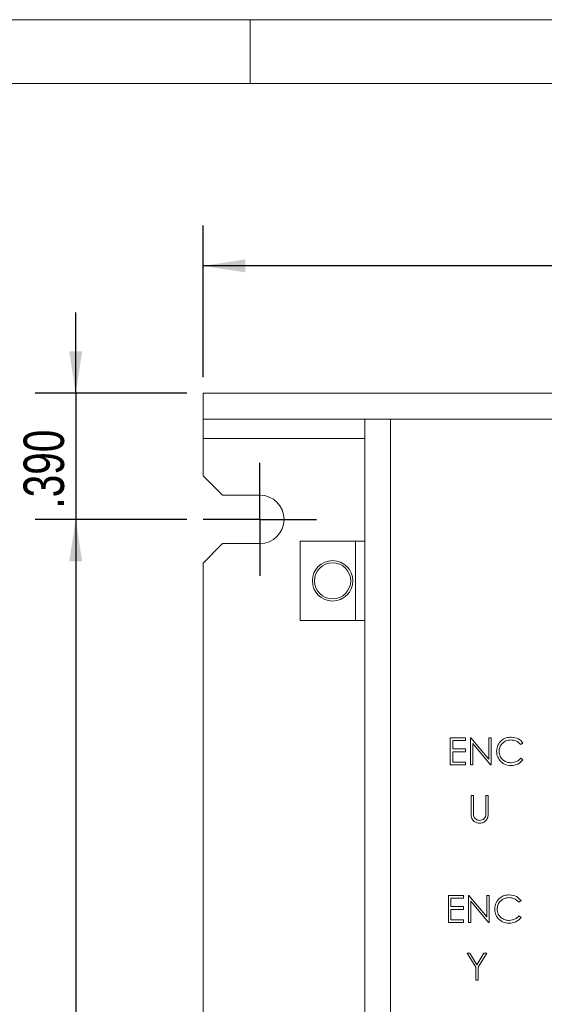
# Model space of a CAD drawing. Header units: inches. Extents: x 0.2 to 16.3, y 0.2 to 11.5.
# Tile 49 of 65: x 5.6 to 7.2, y 8.5 to 11.5. Entities that reach past the tile are written whole.
import ezdxf

# ---------------------------------------------------------------- set-up
doc = ezdxf.new("R2010")
doc.units = ezdxf.units.IN
doc.header["$MEASUREMENT"] = 0
doc.layers.add('FORMAT', color=7, linetype='Continuous')
doc.styles.add('SLDTEXTSTYLE0', font='TXT', dxfattribs={"width": 0.75})
doc.dimstyles.new('SLDDIMSTYLE0', dxfattribs={"dimtxt": 0.125, "dimasz": 0.13, "dimexe": 0, "dimexo": 0.0625, "dimgap": 0.03125, "dimtad": 2, "dimdec": 3, "dimzin": 4, "dimdsep": 46, "dimtxsty": 'Standard', "dimsah": 1, "dimcen": 0.09, "dimadec": 0, "dimazin": 0, "dimtfac": 1, "dimtdec": 3, "dimtofl": 0, "dimtmove": 0, "dimatfit": 3, "dimfxl": 1, "dimtolj": 1, "dimtzin": 12, "dimarcsym": 0})
doc.dimstyles.new('SLDDIMSTYLE1', dxfattribs={"dimtxt": 0.125, "dimasz": 0.13, "dimexe": 0, "dimexo": 0.0625, "dimgap": 0.03125, "dimtad": 2, "dimdec": 3, "dimzin": 4, "dimdsep": 46, "dimtxsty": 'Standard', "dimsah": 1, "dimcen": 0.09, "dimadec": 0, "dimazin": 0, "dimtfac": 1, "dimtdec": 3, "dimtofl": 0, "dimtmove": 0, "dimatfit": 3, "dimfxl": 1, "dimtolj": 1, "dimtzin": 12, "dimarcsym": 0})

# ---------------------------------------------------------------- blocks, each defined once
blk = doc.blocks.new('*D3')
at = {"layer": 'FORMAT'}
for p, q in [((6.1538, 10.3912), (6.1538, 10.8599)), ((11.1538, 10.3912), (11.1538, 10.8599)), ((11.1538, 10.7349), (6.1538, 10.7349))]:
    blk.add_line(p, q, dxfattribs=at)
for points in [[(6.1538, 10.7349), (6.2838, 10.7149), (6.2838, 10.7549)], [(11.1538, 10.7349), (11.0238, 10.7549), (11.0238, 10.7149)]]:
    blk.add_solid(points, dxfattribs=at)
at = {"layer": 'FORMAT', "insert": (8.4461, 10.8961), "char_height": 0.125, "attachment_point": 1, "style": 'SLDTEXTSTYLE0'}
blk.add_mtext('5.000', dxfattribs=at)
blk = doc.blocks.new('*D4')
at = {"layer": 'FORMAT'}
for p, q in [((5.7601, 10.3412), (5.7601, 10.5912)), ((6.1038, 10.3412), (5.6351, 10.3412)), ((5.7601, 10.3412), (5.7601, 9.9512)), ((6.1038, 9.9512), (5.6351, 9.9512)), ((5.7601, 9.9512), (5.7601, 9.7012))]:
    blk.add_line(p, q, dxfattribs=at)
for points in [[(5.7601, 10.3412), (5.7801, 10.4712), (5.7401, 10.4712)], [(5.7601, 9.9512), (5.7401, 9.8212), (5.7801, 9.8212)]]:
    blk.add_solid(points, dxfattribs=at)
at = {"layer": 'FORMAT', "insert": (5.599, 9.9846), "char_height": 0.125, "attachment_point": 1, "rotation": 90, "style": 'SLDTEXTSTYLE0'}
blk.add_mtext('.390', dxfattribs=at)
blk = doc.blocks.new('*D5')
at = {"layer": 'FORMAT'}
for p, q in [((6.1038, 9.9512), (5.6351, 9.9512)), ((5.7601, 9.9512), (5.7601, 6.7012)), ((6.1038, 6.7012), (5.6351, 6.7012))]:
    blk.add_line(p, q, dxfattribs=at)
for points in [[(5.7601, 9.9512), (5.7401, 9.8212), (5.7801, 9.8212)], [(5.7601, 6.7012), (5.7801, 6.8312), (5.7401, 6.8312)]]:
    blk.add_solid(points, dxfattribs=at)
at = {"layer": 'FORMAT', "insert": (5.599, 8.1185), "char_height": 0.125, "attachment_point": 1, "rotation": 90, "style": 'SLDTEXTSTYLE0'}
blk.add_mtext('3.250', dxfattribs=at)
blk = doc.blocks.new('SW_CENTERMARKSYMBOL_0')
at = {"layer": 'FORMAT', "color": 0}
for p, q in [((0, 0.1), (0, 0.175)), ((0, 0), (0, 0.1)), ((-0.1, 0), (-0.175, 0)), ((0, 0), (-0.1, 0)), ((0, 0), (0, -0.1)), ((0, 0), (0.1, 0)), ((0.1, 0), (0.175, 0)), ((0, -0.1), (0, -0.175))]:
    blk.add_line(p, q, dxfattribs=at)

msp = doc.modelspace()

# ---------------------------------------------------------------- linework, layer by layer
at = {"color": 7, "linetype": 'Continuous', "lineweight": 0}
for p, q in [((16.3386, 11.4961), (0.1969, 11.4961)), ((6.2992, 11.2992), (6.2992, 11.4961)), ((16.1417, 11.2992), (0.3937, 11.2992))]:
    msp.add_line(p, q, dxfattribs=at)
at = {"color": 7, "linetype": 'Continuous', "lineweight": 15}
for p, q in [((6.1538, 10.3412), (6.1538, 10.2612)), ((11.1538, 10.3412), (6.1538, 10.3412)), ((6.2138, 10.3412), (6.1538, 10.3412)), ((6.3288, 10.3412), (6.2138, 10.3412)), ((6.4038, 10.3412), (6.3288, 10.3412)), ((11.1538, 10.2612), (6.1538, 10.2612)), ((6.2138, 10.2612), (6.1538, 10.2612)), ((6.1538, 10.2612), (6.1538, 10.2012)), ((6.3288, 10.2612), (6.2138, 10.2612)), ((6.4038, 10.2612), (6.3288, 10.2612)), ((6.6538, 6.3452), (6.6538, 10.2612)), ((6.7328, 10.2612), (6.7328, 6.3452)), ((6.1538, 10.2012), (6.1538, 10.0862)), ((6.6538, 10.2012), (6.1538, 10.2012)), ((6.1538, 10.0862), (6.2138, 10.0262)), ((6.2138, 10.0262), (6.3288, 10.0262)), ((6.2138, 9.8762), (6.1538, 9.8162)), ((6.3288, 9.8762), (6.2138, 9.8762)), ((6.4538, 9.8837), (6.4538, 9.6387)), ((6.6248, 9.8837), (6.4538, 9.8837)), ((6.6248, 9.8837), (6.6538, 9.8837)), ((6.6248, 9.8837), (6.6248, 9.6387)), ((6.1538, 9.8162), (6.1538, 6.8362)), ((6.4538, 9.6387), (6.6248, 9.6387)), ((6.6538, 9.6387), (6.6248, 9.6387)), ((6.9173, 9.2757), (6.9643, 9.2757)), ((6.9173, 9.1924), (6.9173, 9.2757)), ((6.9248, 9.2672), (6.9248, 9.2415)), ((6.9643, 9.2672), (6.9248, 9.2672)), ((6.9643, 9.2757), (6.9643, 9.2672)), ((6.9793, 9.2757), (6.9808, 9.2757)), ((6.9793, 9.1924), (6.9793, 9.2757)), ((6.9808, 9.2757), (7.0359, 9.2101)), ((7.0417, 9.1924), (6.9867, 9.2578)), ((6.9867, 9.2578), (6.9867, 9.1924)), ((7.0359, 9.2757), (7.0434, 9.2757)), ((7.0359, 9.2101), (7.0359, 9.2757)), ((7.0434, 9.2757), (7.0434, 9.1924)), ((7.1417, 9.2604), (7.1351, 9.2554)), ((6.9248, 9.2415), (6.9643, 9.2415)), ((6.9248, 9.233), (6.9248, 9.2009)), ((6.9643, 9.233), (6.9248, 9.233)), ((6.9643, 9.2415), (6.9643, 9.233)), ((6.9248, 9.2009), (6.9643, 9.2009)), ((6.9643, 9.2009), (6.9643, 9.1924)), ((7.1351, 9.2127), (7.1417, 9.2077)), ((6.9643, 9.1924), (6.9173, 9.1924)), ((6.9867, 9.1924), (6.9793, 9.1924)), ((7.0434, 9.1924), (7.0417, 9.1924)), ((6.9814, 9.0975), (6.9889, 9.0975)), ((6.9814, 9.0471), (6.9814, 9.0975)), ((6.9889, 9.0975), (6.9889, 9.0475)), ((7.0273, 9.0975), (7.0348, 9.0975)), ((7.0273, 9.0475), (7.0273, 9.0975)), ((7.0348, 9.0975), (7.0348, 9.0471)), ((6.9114, 8.7883), (6.9584, 8.7883)), ((6.9114, 8.7049), (6.9114, 8.7883)), ((6.9189, 8.7797), (6.9189, 8.7541)), ((6.9584, 8.7797), (6.9189, 8.7797)), ((6.9584, 8.7883), (6.9584, 8.7797)), ((6.9734, 8.7883), (6.975, 8.7883)), ((6.9734, 8.7049), (6.9734, 8.7883)), ((6.975, 8.7883), (7.03, 8.7227)), ((7.0358, 8.7049), (6.9809, 8.7704)), ((6.9809, 8.7704), (6.9809, 8.7049)), ((7.03, 8.7883), (7.0375, 8.7883)), ((7.03, 8.7227), (7.03, 8.7883)), ((7.0375, 8.7883), (7.0375, 8.7049)), ((7.1358, 8.773), (7.1292, 8.768)), ((6.9189, 8.7541), (6.9584, 8.7541)), ((6.9189, 8.7455), (6.9189, 8.7135)), ((6.9584, 8.7455), (6.9189, 8.7455)), ((6.9584, 8.7541), (6.9584, 8.7455)), ((6.9189, 8.7135), (6.9584, 8.7135)), ((6.9584, 8.7135), (6.9584, 8.7049)), ((7.1292, 8.7252), (7.1358, 8.7203)), ((6.9584, 8.7049), (6.9114, 8.7049)), ((6.9809, 8.7049), (6.9734, 8.7049)), ((7.0375, 8.7049), (7.0358, 8.7049)), ((6.9691, 8.61), (6.9777, 8.61)), ((6.9958, 8.5663), (6.9691, 8.61)), ((6.9777, 8.61), (6.9996, 8.5742)), ((6.9996, 8.5742), (7.0214, 8.61)), ((7.03, 8.61), (7.0033, 8.5663)), ((7.0214, 8.61), (7.03, 8.61)), ((6.9958, 8.5267), (6.9958, 8.5663)), ((7.0033, 8.5663), (7.0033, 8.5267)), ((7.0033, 8.5267), (6.9958, 8.5267))]:
    msp.add_line(p, q, dxfattribs=at)
for radius in [0.0625, 0.056]:
    msp.add_circle((6.5538, 9.7612), radius, dxfattribs=at)
msp.add_arc((6.3288, 9.9512), 0.075, 270, 90, dxfattribs=at)
for points, knots in [([(7.0605, 9.2345), (7.0612, 9.2411), (7.0627, 9.2541), (7.0751, 9.2684), (7.0899, 9.2767), (7.1002, 9.2775), (7.1053, 9.2779)], [0, 0, 0, 0, 0.279512, 0.55908, 0.779374, 1, 1, 1, 1]), ([(7.1048, 9.2693), (7.0995, 9.2687), (7.0889, 9.2675), (7.0765, 9.2584), (7.0691, 9.2465), (7.0683, 9.2382), (7.0679, 9.234)], [0, 0, 0, 0, 0.2798566, 0.5595191, 0.779686, 1, 1, 1, 1]), ([(7.1351, 9.2554), (7.1303, 9.2599), (7.1216, 9.268), (7.11, 9.2689), (7.1048, 9.2693)], [0, 0, 0, 0, 0.5584272, 1, 1, 1, 1]), ([(7.1053, 9.2779), (7.1133, 9.277), (7.1276, 9.2754), (7.1374, 9.265), (7.1417, 9.2604)], [0, 0, 0, 0, 0.559517, 1, 1, 1, 1]), ([(7.071, 9.2048), (7.0676, 9.2099), (7.0614, 9.2189), (7.0607, 9.2298), (7.0605, 9.2345)], [0, 0, 0, 0, 0.5590282, 1, 1, 1, 1]), ([(7.0679, 9.234), (7.0686, 9.2286), (7.0698, 9.2178), (7.0803, 9.2062), (7.0927, 9.1997), (7.1011, 9.1991), (7.1053, 9.1988)], [0, 0, 0, 0, 0.2794349, 0.5589217, 0.7792829, 1, 1, 1, 1]), ([(7.1054, 9.1903), (7.098, 9.1909), (7.0849, 9.192), (7.0753, 9.2009), (7.071, 9.2048)], [0, 0, 0, 0, 0.5598049, 1, 1, 1, 1]), ([(7.1053, 9.1988), (7.1118, 9.1996), (7.1233, 9.201), (7.1315, 9.2091), (7.1351, 9.2127)], [0, 0, 0, 0, 0.558773, 1, 1, 1, 1]), ([(7.1417, 9.2077), (7.1391, 9.2048), (7.1339, 9.1989), (7.1216, 9.1918), (7.1115, 9.1908), (7.1054, 9.1903)], [0, 0, 0, 0, 0.28041, 0.560796, 1, 1, 1, 1]), ([(6.9829, 9.0296), (6.9823, 9.0328), (6.9814, 9.0386), (6.9814, 9.0445), (6.9814, 9.0471)], [0, 0, 0, 0, 0.5594978, 1, 1, 1, 1]), ([(6.9889, 9.0475), (6.9889, 9.0455), (6.9889, 9.0418), (6.9891, 9.0381), (6.9892, 9.0365)], [0, 0, 0, 0, 0.56013, 1, 1, 1, 1]), ([(7.0348, 9.0471), (7.0347, 9.0425), (7.0346, 9.0333), (7.0296, 9.021), (7.0199, 9.0132), (7.0126, 9.0124), (7.0089, 9.012)], [0, 0, 0, 0, 0.281654, 0.560111, 0.780079, 1, 1, 1, 1]), ([(7.0265, 9.0346), (7.0268, 9.037), (7.0274, 9.0413), (7.0273, 9.0456), (7.0273, 9.0475)], [0, 0, 0, 0, 0.559624, 1, 1, 1, 1]), ([(7.0089, 9.012), (7.0058, 9.0122), (6.9994, 9.0126), (6.9915, 9.0168), (6.9856, 9.0226), (6.9838, 9.0273), (6.9829, 9.0296)], [0, 0, 0, 0, 0.280221, 0.559914, 0.77995, 1, 1, 1, 1]), ([(6.9892, 9.0365), (6.9897, 9.0339), (6.9908, 9.0288), (6.9979, 9.0223), (7.0045, 9.0212), (7.0085, 9.0205)], [0, 0, 0, 0, 0.281059, 0.56082, 1, 1, 1, 1]), ([(7.0085, 9.0205), (7.0108, 9.0208), (7.0154, 9.0213), (7.021, 9.0248), (7.0247, 9.0294), (7.0259, 9.0329), (7.0265, 9.0346)], [0, 0, 0, 0, 0.279785, 0.559378, 0.779569, 1, 1, 1, 1]), ([(7.0546, 8.7471), (7.0553, 8.7536), (7.0569, 8.7667), (7.0692, 8.781), (7.084, 8.7893), (7.0943, 8.79), (7.0994, 8.7904)], [0, 0, 0, 0, 0.279512, 0.559079, 0.779373, 1, 1, 1, 1]), ([(7.099, 8.7819), (7.0936, 8.7812), (7.083, 8.78), (7.0706, 8.771), (7.0632, 8.7591), (7.0624, 8.7507), (7.0621, 8.7465)], [0, 0, 0, 0, 0.279856, 0.559518, 0.779685, 1, 1, 1, 1]), ([(7.1292, 8.768), (7.1244, 8.7724), (7.1158, 8.7805), (7.1041, 8.7814), (7.099, 8.7819)], [0, 0, 0, 0, 0.5584272, 1, 1, 1, 1]), ([(7.0994, 8.7904), (7.1074, 8.7895), (7.1217, 8.7879), (7.1315, 8.7775), (7.1358, 8.773)], [0, 0, 0, 0, 0.559516, 1, 1, 1, 1]), ([(7.0651, 8.7174), (7.0617, 8.7224), (7.0555, 8.7314), (7.0549, 8.7423), (7.0546, 8.7471)], [0, 0, 0, 0, 0.559029, 1, 1, 1, 1]), ([(7.0621, 8.7465), (7.0627, 8.7411), (7.064, 8.7303), (7.0744, 8.7187), (7.0868, 8.7122), (7.0952, 8.7116), (7.0995, 8.7113)], [0, 0, 0, 0, 0.279434, 0.558921, 0.779282, 1, 1, 1, 1]), ([(7.0995, 8.7028), (7.0922, 8.7034), (7.079, 8.7045), (7.0694, 8.7134), (7.0651, 8.7174)], [0, 0, 0, 0, 0.559804, 1, 1, 1, 1]), ([(7.0995, 8.7113), (7.1059, 8.7121), (7.1174, 8.7135), (7.1256, 8.7216), (7.1292, 8.7252)], [0, 0, 0, 0, 0.558773, 1, 1, 1, 1]), ([(7.1358, 8.7203), (7.1332, 8.7173), (7.1281, 8.7114), (7.1157, 8.7044), (7.1057, 8.7034), (7.0995, 8.7028)], [0, 0, 0, 0, 0.28041, 0.560796, 1, 1, 1, 1])]:
    msp.add_open_spline(points, degree=3, knots=knots, dxfattribs=at)

# ---------------------------------------------------------------- block references
at = {"layer": 'FORMAT'}
msp.add_blockref('SW_CENTERMARKSYMBOL_0', (6.3288, 9.9512), dxfattribs=at)

# ---------------------------------------------------------------- dimensions: what is measured, and where the dimension line sits
dim = msp.add_linear_dim(base=(6.1538, 10.7349), p1=(11.1538, 10.3412), p2=(6.1538, 10.3412), dimstyle='SLDDIMSTYLE0', dxfattribs=at)
dim.commit()
dim.dimension.update_dxf_attribs({"geometry": '*D3', "text_midpoint": (8.6538, 10.7349), "dimtype": 160})
for base, p1, p2, dimstyle, picture, middle in [((5.7601, 9.9512), (6.1538, 10.3412), (6.1538, 9.9512), 'SLDDIMSTYLE1', '*D4', (5.7601, 10.1462)), ((5.7601, 6.7012), (6.1538, 9.9512), (6.1538, 6.7012), 'SLDDIMSTYLE0', '*D5', (5.7601, 8.3262))]:
    dim = msp.add_linear_dim(base=base, p1=p1, p2=p2, angle=90, dimstyle=dimstyle, dxfattribs=at)
    dim.commit()
    dim.dimension.update_dxf_attribs({"geometry": picture, "text_midpoint": middle, "dimtype": 160})

doc.saveas('drawing.dxf')
